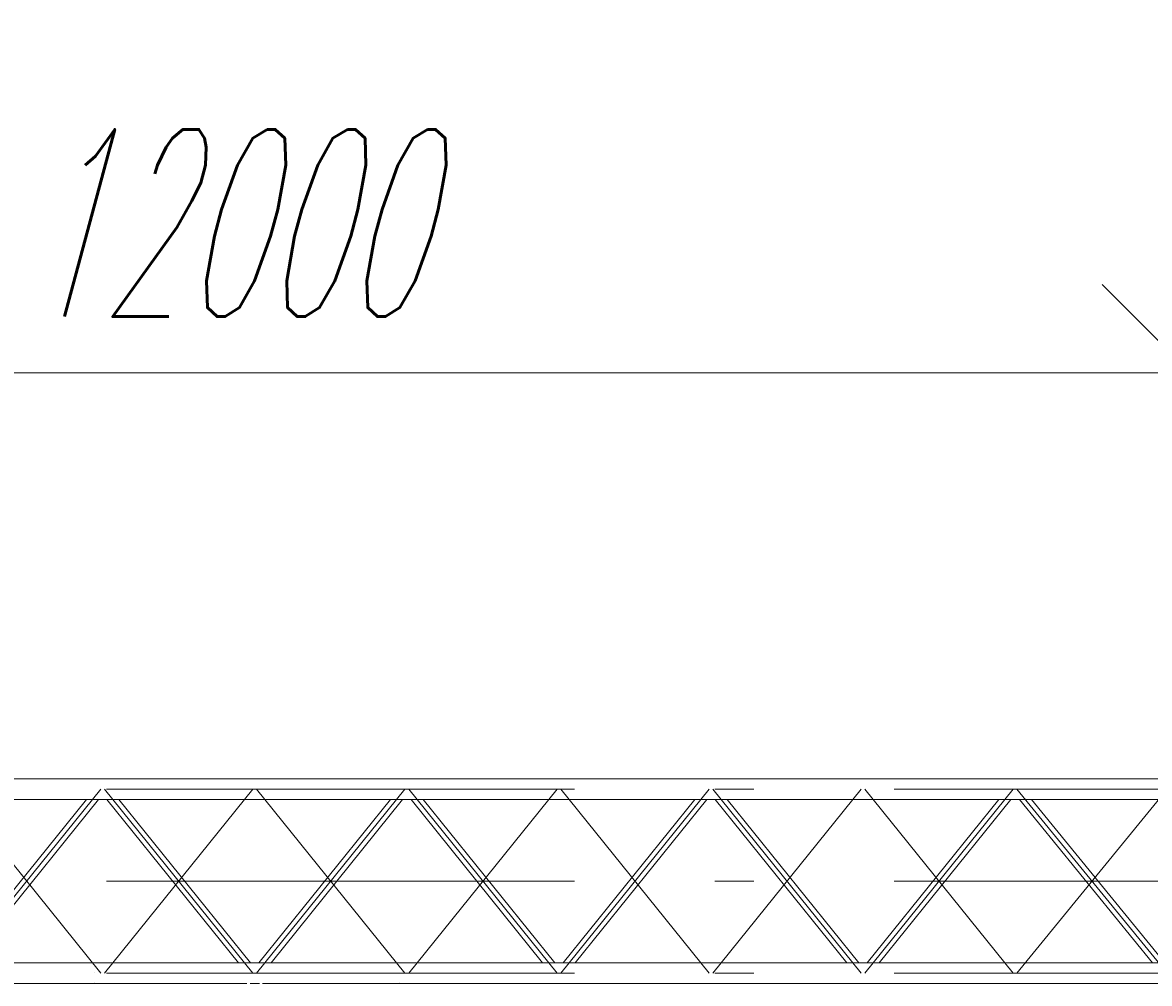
# Model space of a CAD drawing. Extents: x 8365 to 131642, y 1960 to 79602.
# Tile 11 of 121: x 24304 to 31529, y 2784 to 8945. Entities that reach past the tile are written whole.
import ezdxf
from ezdxf.enums import TextEntityAlignment as Align

# ---------------------------------------------------------------- set-up
doc = ezdxf.new("R2010")
doc.units = 0
doc.header["$LTSCALE"] = 100
doc.header["$MEASUREMENT"] = 0
doc.linetypes.add('CENTER', pattern=[50.5, 30, -9, 2.5, -9])
doc.layers.add('1', color=7, linetype='Continuous')
doc.layers.add('11', color=7, linetype='Continuous')
doc.styles.get("Standard").update_dxf_attribs({"font": 'txt', "bigfont": 'bigfont'})
doc.dimstyles.get("Standard").update_dxf_attribs({"dimtxt": 0.18, "dimasz": 0.18, "dimexe": 0.18, "dimexo": 0.0625, "dimgap": 0.09, "dimtad": 0, "dimtih": 1, "dimtoh": 1, "dimdec": 4, "dimzin": 0, "dimdsep": 46, "dimtxsty": 'Standard', "dimcen": 0.09, "dimadec": 0, "dimazin": 0, "dimtfac": 1, "dimtdec": 4, "dimtofl": 0, "dimtmove": 0, "dimatfit": 0, "dimfxl": 1, "dimtolj": 1, "dimtzin": 0, "dimarcsym": 0})

# ---------------------------------------------------------------- blocks, each defined once
blk = doc.blocks.new('*D124')
at = {"layer": '1', "color": 7, "linetype": 'Continuous', "lineweight": 9}
for p, q in [((31790.4, 5900), (31790.4, 8944.9)), ((31224.7, 7265.7), (32356, 6134.3)), ((19790.4, 6700), (31790.4, 6700))]:
    blk.add_line(p, q, dxfattribs=at)
at = {"layer": '1', "color": 7, "linetype": 'Continuous', "lineweight": 9, "oblique": 15, "width": 0.5}
blk.add_text('12000', height=1200, dxfattribs=at).set_placement((24290.4, 6700), align=Align.BOTTOM_LEFT)
blk = doc.blocks.new('*G179')
at = {"layer": '11', "color": 7, "linetype": 'Continuous', "lineweight": 9}
for p, q in [((19902.4, 4097.1), (24765.8, 4097.1)), ((24765.8, 4097.1), (26719.1, 4097.1)), ((26719.1, 4097.1), (31682.2, 4097.1)), ((26819, 4092.9), (26819, 4093.1)), ((31682.2, 3964.1), (19902.4, 3964.1)), ((24713, 3964.1), (23869.2, 2917.1)), ((23946.6, 2917.1), (24790.4, 3964.1)), ((25688, 2917.1), (24844.2, 3964.1)), ((24921.6, 3964.1), (25765.5, 2917.1)), ((26663, 3964.1), (25819.2, 2917.1)), ((25896.6, 2917.1), (26740.4, 3964.1)), ((27638, 2917.1), (26794.2, 3964.1)), ((26871.6, 3964.1), (27715.5, 2917.1)), ((28613, 3964.1), (27769.2, 2917.1)), ((27846.6, 2917.1), (28690.4, 3964.1)), ((29588, 2917.1), (28744.2, 3964.1)), ((28821.6, 3964.1), (29665.5, 2917.1)), ((30563, 3964.1), (29719.2, 2917.1)), ((29796.6, 2917.1), (30640.4, 3964.1)), ((31549.1, 2917.1), (30694.7, 3964.1)), ((30772.5, 3964.1), (31597.9, 2952.7)), ((25892.3, 3440.6), (25692.3, 3440.6)), ((19902.4, 2917.1), (31682.2, 2917.1)), ((24767.2, 2855.9), (24767.2, 2855.8)), ((24765.8, 2784.1), (19902.4, 2784.1)), ((25742.5, 2784.1), (24756.9, 2784.1)), ((24765.7, 2788.3), (24765.7, 2788.1)), ((25822, 2784.1), (25762.6, 2784.1)), ((26719.1, 2784.1), (25842.2, 2784.1)), ((26719, 2788.3), (26719, 2788.1)), ((31682.2, 2784.1), (26719.1, 2784.1))]:
    blk.add_line(p, q, dxfattribs=at)
at = {"layer": '11', "color": 7, "linetype": 'CENTER', "lineweight": 9}
for p, q in [((19792.3, 4030.6), (31792.3, 4030.6)), ((24805.3, 2850.6), (23854.3, 4030.6)), ((24805.3, 4030.6), (23854.3, 2850.6)), ((24829.3, 2850.6), (25780.3, 4030.6)), ((24829.3, 4030.6), (25780.3, 2850.6)), ((26755.3, 2850.6), (25804.3, 4030.6)), ((26755.3, 4030.6), (25804.3, 2850.6)), ((26779.3, 2850.6), (27730.3, 4030.6)), ((26779.3, 4030.6), (27730.3, 2850.6)), ((28705.3, 2850.6), (27754.3, 4030.6)), ((28705.3, 4030.6), (27754.3, 2850.6)), ((28729.3, 2850.6), (29680.3, 4030.6)), ((28729.3, 4030.6), (29680.3, 2850.6)), ((30655.3, 2850.6), (29704.3, 4030.6)), ((30655.3, 4030.6), (29704.3, 2850.6)), ((31642.3, 4030.6), (30679.3, 2850.6)), ((31642.3, 2850.6), (30679.3, 4030.6)), ((19792.3, 3440.6), (31792.3, 3440.6)), ((19792.3, 2850.6), (31792.3, 2850.6))]:
    blk.add_line(p, q, dxfattribs=at)
at = {"layer": '11', "color": 7, "linetype": 'Continuous', "lineweight": 9}
for centre, start, end in [((26745.3, 4023.1), -90, -56.43118), ((24839.3, 2858.1), 90, 123.56882)]:
    blk.add_arc(centre, 3, start, end, dxfattribs=at)

msp = doc.modelspace()

# ---------------------------------------------------------------- block references
at = {"color": 7, "linetype": 'Continuous', "lineweight": 9}
msp.add_blockref('*G179', (0, 0), dxfattribs=at)

# ---------------------------------------------------------------- dimensions: what is measured, and where the dimension line sits
at = {"layer": '1', "color": 7, "linetype": 'Continuous', "lineweight": 9}
dim = msp.add_linear_dim(base=(19790.35732, 6700), p1=(19790.35732, 6700), p2=(31790.35732, 8944.89892), text='12000', dimstyle='Standard', dxfattribs=at)
dim.commit()
dim.dimension.update_dxf_attribs({"geometry": '*D124', "text_midpoint": (25790.35732, 6700)})

doc.saveas('drawing.dxf')
